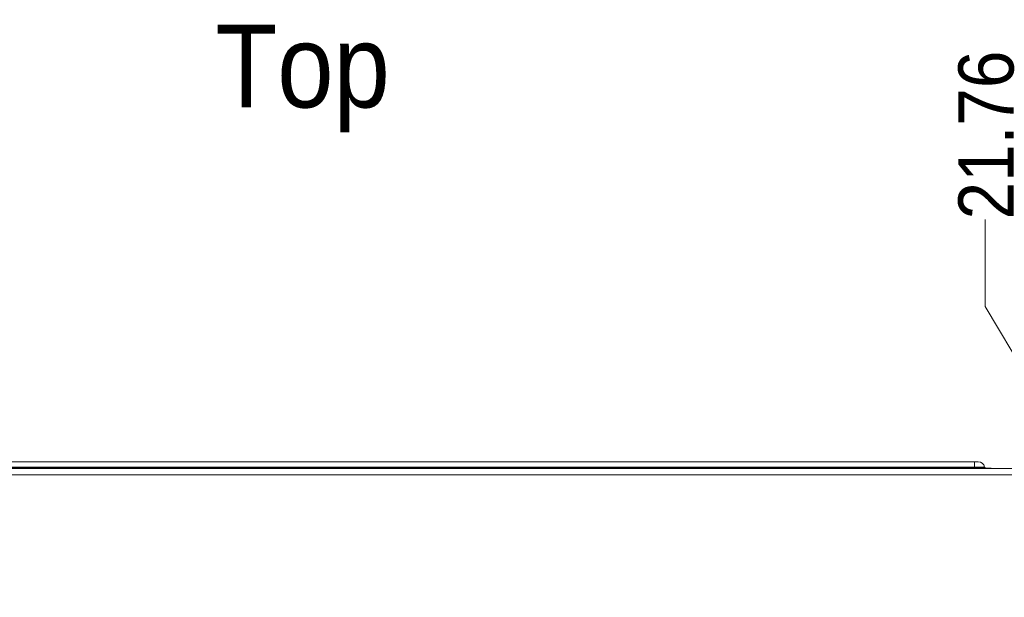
# Paper-space layout '2' of a CAD drawing. Header units: inches. Extents: x 1 to 109, y 1 to 85.
# Tile 51 of 70: x 52.61 to 63.74, y 61.93 to 68.46. Entities that reach past the tile are written whole.
import ezdxf

# ---------------------------------------------------------------- set-up
doc = ezdxf.new("R2010")
doc.units = ezdxf.units.IN
doc.header["$MEASUREMENT"] = 0
doc.layers.add('FORMAT', color=7, linetype='Continuous')
doc.styles.add('SLDTEXTSTYLE0', font='GOTHIC.TTF', dxfattribs={"width": 0.913})
doc.styles.add('SLDTEXTSTYLE1', font='GOTHIC.TTF', dxfattribs={"width": 0.913})
doc.dimstyles.new('SLDDIMSTYLE1', dxfattribs={"dimtxt": 0.625, "dimasz": 0.65, "dimexe": 0, "dimexo": 0.0625, "dimgap": 0.15625, "dimtad": 0, "dimtih": 1, "dimtoh": 1, "dimlfac": 1.2, "dimrnd": 1e-09, "dimzin": 12, "dimdsep": 46, "dimtxsty": 'SLDTEXTSTYLE0', "dimblk1": 'NONE', "dimblk2": 'NONE', "dimsah": 1, "dimcen": 0.09, "dimadec": 0, "dimazin": 3, "dimtfac": 1, "dimtofl": 0, "dimtmove": 0, "dimatfit": 3, "dimldrblk": 'NONE', "dimfxl": 1, "dimfrac": 2, "dimtolj": 1, "dimtzin": 12, "dimarcsym": 0})

# ---------------------------------------------------------------- blocks, each defined once
blk = doc.blocks.new('_D_29')
at = {"color": 1, "linetype": 'Continuous', "lineweight": 0, "ltscale": 5}
for p, q in [((63.524, 65.215), (63.524, 66.199)), ((63.524, 65.215), (64.112, 64.231)), ((64.112, 64.231), (64.112, 42.288))]:
    blk.add_line(p, q, dxfattribs=at)
at = {"color": 1, "linetype": 'Continuous', "lineweight": 0, "ltscale": 5, "insert": (63.222, 66.199), "char_height": 0.625, "attachment_point": 1, "rotation": 90, "style": 'SLDTEXTSTYLE0'}
blk.add_mtext('21.76', dxfattribs=at)
blk = doc.blocks.new('_NONE')
blk = doc.blocks.new('_D_30')
at = {"color": 1, "linetype": 'Continuous', "lineweight": 0, "ltscale": 5}
blk.add_line((64.575, 42.387), (64.575, 66.199), dxfattribs=at)
at = {"color": 1, "linetype": 'Continuous', "lineweight": 0, "ltscale": 5, "insert": (64.273, 66.199), "char_height": 0.625, "attachment_point": 1, "rotation": 90, "style": 'SLDTEXTSTYLE0'}
blk.add_mtext('22.31', dxfattribs=at)
blk = doc.blocks.new('_D_31')
at = {"color": 1, "linetype": 'Continuous', "lineweight": 0, "ltscale": 5}
for p, q in [((65.545, 65.215), (65.545, 66.199)), ((65.545, 65.215), (65.091, 64.231)), ((65.091, 64.231), (65.091, 63.393))]:
    blk.add_line(p, q, dxfattribs=at)
at = {"color": 1, "linetype": 'Continuous', "lineweight": 0, "ltscale": 5, "insert": (65.243, 66.199), "char_height": 0.625, "attachment_point": 1, "rotation": 90, "style": 'SLDTEXTSTYLE0'}
blk.add_mtext('22.93', dxfattribs=at)

psp = doc.layouts.new('2')

# ---------------------------------------------------------------- linework, layer by layer
at = {"color": 7, "linetype": 'Continuous', "lineweight": 15, "ltscale": 5}
for p, q in [((47.1536, 63.4607), (63.4036, 63.4607)), ((63.4036, 63.4003), (63.4036, 63.4607)), ((63.4036, 63.4607), (63.4459, 63.4607)), ((46.4692, 63.3857), (64.0876, 63.3857)), ((63.4036, 63.4003), (47.1536, 63.4003)), ((63.4036, 63.3866), (47.1536, 63.3866)), ((63.4036, 63.3866), (63.4036, 63.4003)), ((63.4036, 63.3866), (63.4036, 63.3857)), ((63.5934, 63.3866), (63.4036, 63.3866)), ((63.5934, 63.3857), (63.5934, 63.3866)), ((64.1117, 63.3117), (46.4451, 63.3117))]:
    psp.add_line(p, q, dxfattribs=at)
at = {"color": 8, "linetype": 'Continuous', "lineweight": 15, "ltscale": 5}
psp.add_line((63.5187, 63.4003), (63.4036, 63.4003), dxfattribs=at)
at = {"color": 7, "linetype": 'Continuous', "lineweight": 15, "ltscale": 25}
for centre, radius, start, end in [((63.4459, 63.3867), 0.074, 10.57289, 90), ((63.5352, 63.4034), 0.0168, 190.57289, 270)]:
    psp.add_arc(centre, radius, start, end, dxfattribs=at)

# ---------------------------------------------------------------- texts
at = {"layer": 'FORMAT', "ltscale": 5, "insert": (54.8224, 68.4028), "char_height": 0.9375, "attachment_point": 1, "style": 'SLDTEXTSTYLE1'}
psp.add_mtext('Top', dxfattribs=at)

# ---------------------------------------------------------------- dimensions: what is measured, and where the dimension line sits
at = {"color": 1, "linetype": 'Continuous', "lineweight": 0, "ltscale": 5}
for feature_location, offset, picture, middle in [((64.1117, 42.0382), (-0.5877, 24.1612), '_D_29', (63.524, 67.4923)), ((64.5751, 42.1366), (0, 24.0628), '_D_30', (64.5751, 67.4923)), ((65.0909, 63.1428), (0.4542, 3.0566), '_D_31', (65.545, 67.4923))]:
    dim = psp.add_ordinate_dim(feature_location=feature_location, offset=offset, dtype=1, origin=(45.9817, 42.3499), dimstyle='SLDDIMSTYLE1', dxfattribs=at)
    dim.commit()
    dim.dimension.update_dxf_attribs({"geometry": picture, "text_midpoint": middle})

doc.saveas('drawing.dxf')
